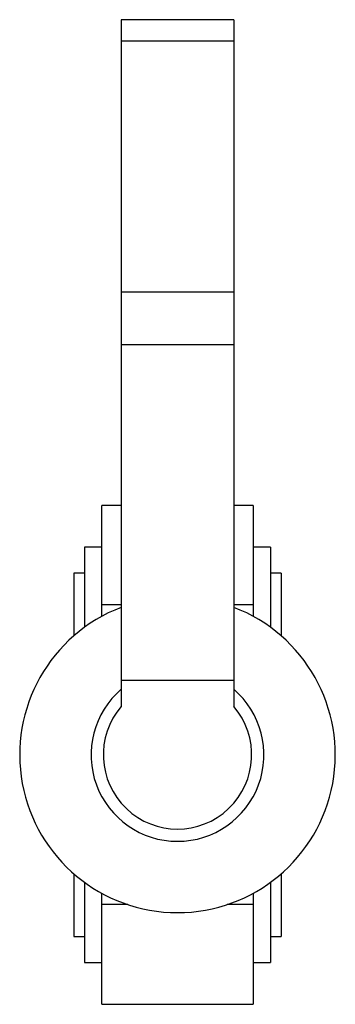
# Paper-space layout '_Superiore' of a CAD drawing. Header units: millimetres. Extents: x -37 to 37, y -58 to 170.
import ezdxf

# ---------------------------------------------------------------- set-up
doc = ezdxf.new("R2010")
doc.units = ezdxf.units.MM

psp = doc.layouts.new('_Superiore')

# ---------------------------------------------------------------- linework, layer by layer
at = {"color": 7, "linetype": 'Continuous', "lineweight": 25}
for p, q in [((13, 170), (-13, 170)), ((-13, 170), (-13, 11.2)), ((13, 170), (13, 11.2)), ((13, 165), (-13, 165)), ((13, 106.97), (-13, 106.97)), ((13, 94.84), (-13, 94.84)), ((-13, 57.69), (-17.5, 57.69)), ((-17.5, 32.03), (-17.5, 57.69)), ((17.5, 57.69), (13, 57.69)), ((17.5, 57.69), (17.5, 32.03)), ((-17.5, 48), (-21.5, 48)), ((-21.5, 48), (-21.5, 29.5)), ((21.5, 48), (17.5, 48)), ((21.5, 48), (21.5, 29.5)), ((-21.5, 42), (-24, 42)), ((-24, 42), (-24, 27.5)), ((24, 42), (21.5, 42)), ((24, 42), (24, 27.5)), ((13, 17.16), (-13, 17.16)), ((-24, -27.5), (-24, -42)), ((-21.5, -29.5), (-21.5, -48)), ((21.5, -29.5), (21.5, -48)), ((24, -27.5), (24, -42)), ((-17.5, -57.69), (-17.5, -32.03)), ((17.5, -32.03), (17.5, -57.69)), ((-24, -42), (-21.5, -42)), ((21.5, -42), (24, -42)), ((-21.5, -48), (-17.5, -48)), ((17.5, -48), (21.5, -48)), ((-17.5, -57.69), (17.5, -57.69))]:
    psp.add_line(p, q, dxfattribs=at)
at = {"color": 8, "linetype": 'Continuous', "lineweight": 25}
for p, q in [((-13, 34.65), (-17.5, 34.65)), ((17.5, 34.65), (13, 34.65)), ((-11.48, -34.65), (-17.5, -34.65)), ((17.5, -34.65), (11.48, -34.65))]:
    psp.add_line(p, q, dxfattribs=at)
at = {"color": 7, "linetype": 'Continuous', "lineweight": 25}
for radius, start, end in [(36.5, 110.8648, 69.1352), (20, 130.5416, 49.4584), (17.16, 139.2425, 40.7575)]:
    psp.add_arc((0, 0), radius, start, end, dxfattribs=at)

doc.saveas('drawing.dxf')
